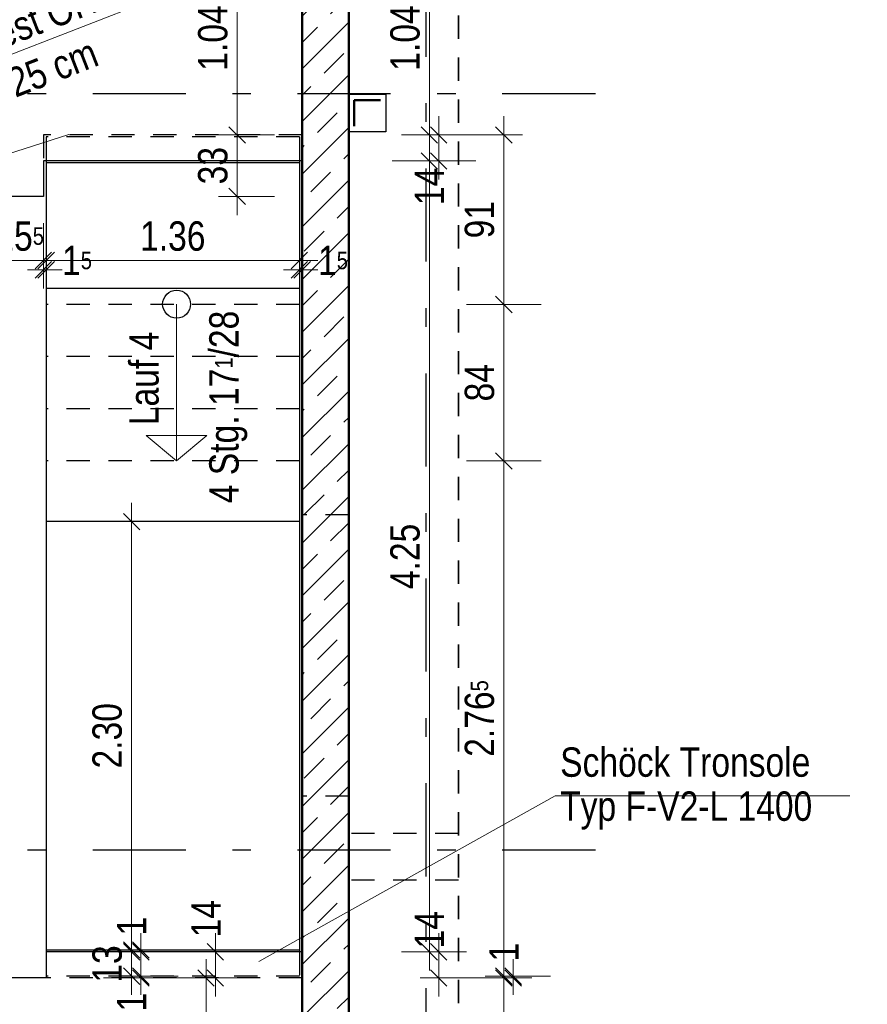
# Model space of a CAD drawing. Header units: millimetres. Extents: x 0 to 60.3, y -32.3 to 42.
# Tile 20 of 57: x 7.7 to 12.3, y 5.5 to 10.8. Entities that reach past the tile are written whole.
import ezdxf

# ---------------------------------------------------------------- set-up
doc = ezdxf.new("R2010")
doc.units = ezdxf.units.MM
doc.linetypes.add('DASHDOTX2', pattern=[2, 1, -0.5, 0, -0.5])
doc.linetypes.add('HIDDEN', pattern=[0.375, 0.25, -0.125])
doc.layers.add('Achsen', color=7, linetype='Continuous', lineweight=20)
doc.layers.add('Schraffuren', color=7, linetype='Continuous', lineweight=20)
doc.styles.add('Arial Narrow', font='ARIALN.TTF')
doc.dimstyles.new('Arch_Strakon_dimstyle', dxfattribs={"dimtxt": 15.75, "dimasz": 1, "dimexe": 1.25, "dimexo": 0.0625, "dimgap": 1, "dimtad": 0, "dimdec": 4, "dimzin": 12, "dimdsep": 46, "dimtxsty": 'Arial Narrow', "dimblk": 'Arrowhead_Tick', "dimsah": 1, "dimcen": 0, "dimse1": 1, "dimse2": 1, "dimclrd": 6, "dimclrt": 2, "dimazin": 0, "dimtfac": 1, "dimtdec": 4, "dimtmove": 0, "dimatfit": 3, "dimldrblk": 'NONE', "dimfxl": 1, "dimtvp": 1, "dimtolj": 1, "dimtzin": 0, "dimlwd": 13, "dimarcsym": 2})

# ---------------------------------------------------------------- blocks, each defined once
blk = doc.blocks.new('Arrowhead_Tick')
at = {"color": 0, "linetype": 'Continuous', "lineweight": -2}
for p, q in [((0, 20), (0, -10)), ((-1, 0), (0, 0)), ((10, 0), (0, 0))]:
    blk.add_line(p, q, dxfattribs=at)
at = {"color": 2, "linetype": 'Continuous', "lineweight": 35}
blk.add_line((4.42, 4.42), (-4.42, -4.42), dxfattribs=at)
blk = doc.blocks.new('*D131')
at = {"color": 6, "linetype": 'Continuous', "lineweight": 13}
for p, q in [((6.1914, 12.1953), (7.6904, 12.1953)), ((9.2064, 12.1953), (8.1903, 12.1953))]:
    blk.add_line(p, q, dxfattribs=at)
at = {"layer": 'Defpoints', "color": 0}
for p in [(9.2164, 12.1953), (6.1814, 4.3469), (9.2164, 4.3469)]:
    blk.add_point(p, dxfattribs=at)
at = {"color": 6, "lineweight": 13, "xscale": 0.01, "yscale": 0.01, "zscale": 0.01}
blk.add_blockref('Arrowhead_Tick', (9.2164, 12.1953), dxfattribs=at)
at = {"color": 6, "lineweight": 13, "xscale": 0.01, "yscale": 0.01, "zscale": 0.01, "rotation": 180}
blk.add_blockref('Arrowhead_Tick', (6.1814, 12.1953), dxfattribs=at)
at = {"color": 2, "lineweight": 35, "insert": (7.9404, 12.2335), "char_height": 0.1575, "attachment_point": 5, "style": 'Arial Narrow'}
blk.add_mtext('\\A1;3.03{\\A1;\\H.6x;\\S5;}', dxfattribs=at)
blk = doc.blocks.new('_None')
blk = doc.blocks.new('*D132')
at = {"color": 6, "linetype": 'Continuous', "lineweight": 13}
blk.add_line((8.7, 4.3569), (8.7, 5.5991), dxfattribs=at)
at = {"layer": 'Defpoints', "color": 0}
for p in [(8.7, 5.6091), (9.2164, 5.6091), (9.0164, 4.3469)]:
    blk.add_point(p, dxfattribs=at)
at = {"color": 6, "lineweight": 13, "xscale": 0.01, "yscale": 0.01, "zscale": 0.01}
for p, rotation in [((8.7, 5.6091), 90), ((8.7, 4.3469), 270)]:
    blk.add_blockref('Arrowhead_Tick', p, dxfattribs=dict(at, rotation=rotation))
at = {"color": 2, "lineweight": 35, "insert": (8.5696, 4.978), "char_height": 0.1575, "attachment_point": 5, "rotation": 90, "style": 'Arial Narrow'}
blk.add_mtext('\\A1;1.26', dxfattribs=at)
blk = doc.blocks.new('*D133')
at = {"color": 6, "linetype": 'Continuous', "lineweight": 13}
blk.add_line((8.75, 5.6191), (8.75, 5.7391), dxfattribs=at)
at = {"layer": 'Defpoints', "color": 0}
for p in [(8.75, 5.7491), (9.2164, 5.7491), (9.2164, 5.6091)]:
    blk.add_point(p, dxfattribs=at)
at = {"color": 6, "lineweight": 13, "xscale": 0.01, "yscale": 0.01, "zscale": 0.01}
for p, rotation in [((8.75, 5.7491), 90), ((8.75, 5.6091), 270)]:
    blk.add_blockref('Arrowhead_Tick', p, dxfattribs=dict(at, rotation=rotation))
at = {"color": 2, "lineweight": 35, "insert": (8.7, 5.9271), "char_height": 0.1575, "attachment_point": 5, "rotation": 90, "style": 'Arial Narrow'}
blk.add_mtext('\\A1;14', dxfattribs=at)
blk = doc.blocks.new('*D134')
at = {"color": 6, "linetype": 'Continuous', "lineweight": 13}
blk.add_line((8.8675, 9.8141), (8.8675, 10.1241), dxfattribs=at)
at = {"layer": 'Defpoints', "color": 0}
for p in [(7.8264, 10.1341), (8.8675, 10.1341), (7.8264, 9.8041)]:
    blk.add_point(p, dxfattribs=at)
at = {"color": 6, "lineweight": 13, "xscale": 0.01, "yscale": 0.01, "zscale": 0.01}
for p, rotation in [((8.8675, 10.1341), 89.9999999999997), ((8.8675, 9.8041), 269.9999999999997)]:
    blk.add_blockref('Arrowhead_Tick', p, dxfattribs=dict(at, rotation=rotation))
at = {"color": 2, "lineweight": 35, "insert": (8.7371, 9.9691), "char_height": 0.1575, "attachment_point": 5, "rotation": 90, "style": 'Arial Narrow'}
blk.add_mtext('\\A1;33', dxfattribs=at)
blk = doc.blocks.new('*D135')
at = {"color": 6, "linetype": 'Continuous', "lineweight": 13}
blk.add_line((8.8675, 10.1441), (8.8675, 11.1642), dxfattribs=at)
at = {"layer": 'Defpoints', "color": 0}
for p in [(8.8675, 11.1742), (9.2164, 11.1742), (7.8264, 10.1341)]:
    blk.add_point(p, dxfattribs=at)
at = {"color": 6, "lineweight": 13, "xscale": 0.01, "yscale": 0.01, "zscale": 0.01}
for p, rotation in [((8.8675, 11.1742), 90), ((8.8675, 10.1341), 270)]:
    blk.add_blockref('Arrowhead_Tick', p, dxfattribs=dict(at, rotation=rotation))
at = {"color": 2, "lineweight": 35, "insert": (8.7371, 10.6541), "char_height": 0.1575, "attachment_point": 5, "rotation": 90, "style": 'Arial Narrow'}
blk.add_mtext('\\A1;1.04', dxfattribs=at)
blk = doc.blocks.new('*D138')
at = {"color": 6, "linetype": 'Continuous', "lineweight": 13}
blk.add_line((7.5814, 11.8453), (7.8164, 11.8453), dxfattribs=at)
at = {"layer": 'Defpoints', "color": 0}
for p in [(7.8264, 11.8453), (7.5714, 10.1341), (7.8264, 10.1341)]:
    blk.add_point(p, dxfattribs=at)
at = {"color": 6, "lineweight": 13, "xscale": 0.01, "yscale": 0.01, "zscale": 0.01}
blk.add_blockref('Arrowhead_Tick', (7.8264, 11.8453), dxfattribs=at)
at = {"color": 6, "lineweight": 13, "xscale": 0.01, "yscale": 0.01, "zscale": 0.01, "rotation": 180}
blk.add_blockref('Arrowhead_Tick', (7.5714, 11.8453), dxfattribs=at)
at = {"color": 2, "lineweight": 35, "insert": (7.6989, 11.9757), "char_height": 0.1575, "attachment_point": 5, "style": 'Arial Narrow'}
blk.add_mtext('\\A1;25{\\A1;\\H.6x;\\S5;}', dxfattribs=at)
blk = doc.blocks.new('*D139')
at = {"color": 6, "linetype": 'Continuous', "lineweight": 13}
blk.add_line((7.8364, 11.8453), (9.2064, 11.8453), dxfattribs=at)
at = {"layer": 'Defpoints', "color": 0}
for p in [(9.2164, 11.8453), (9.2164, 11.1741), (7.8264, 10.1341)]:
    blk.add_point(p, dxfattribs=at)
at = {"color": 6, "lineweight": 13, "xscale": 0.01, "yscale": 0.01, "zscale": 0.01}
blk.add_blockref('Arrowhead_Tick', (9.2164, 11.8453), dxfattribs=at)
at = {"color": 6, "lineweight": 13, "xscale": 0.01, "yscale": 0.01, "zscale": 0.01, "rotation": 180}
blk.add_blockref('Arrowhead_Tick', (7.8264, 11.8453), dxfattribs=at)
at = {"color": 2, "lineweight": 35, "insert": (8.5214, 11.9757), "char_height": 0.1575, "attachment_point": 5, "style": 'Arial Narrow'}
blk.add_mtext('\\A1;1.39', dxfattribs=at)
blk = doc.blocks.new('*D141')
at = {"color": 6, "linetype": 'Continuous', "lineweight": 13}
blk.add_line((6.7, 9.8141), (6.7, 11.1641), dxfattribs=at)
at = {"layer": 'Defpoints', "color": 0}
for p in [(6.1814, 11.1741), (6.7, 11.1741), (7.8264, 9.8041)]:
    blk.add_point(p, dxfattribs=at)
at = {"color": 6, "lineweight": 13, "xscale": 0.01, "yscale": 0.01, "zscale": 0.01}
for p, rotation in [((6.7, 11.1741), 89.99999999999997), ((6.7, 9.8041), 269.9999999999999)]:
    blk.add_blockref('Arrowhead_Tick', p, dxfattribs=dict(at, rotation=rotation))
at = {"color": 2, "lineweight": 35, "insert": (6.5696, 10.4891), "char_height": 0.1575, "attachment_point": 5, "rotation": 90, "style": 'Arial Narrow'}
blk.add_mtext('\\A1;1.37', dxfattribs=at)
blk = doc.blocks.new('*D142')
at = {"color": 6, "linetype": 'Continuous', "lineweight": 13}
blk.add_line((9.95, 5.6191), (9.95, 5.7391), dxfattribs=at)
at = {"layer": 'Defpoints', "color": 0}
for p in [(9.2164, 5.7491), (9.95, 5.7491), (9.2164, 5.6091)]:
    blk.add_point(p, dxfattribs=at)
at = {"color": 6, "lineweight": 13, "xscale": 0.01, "yscale": 0.01, "zscale": 0.01}
for p, rotation in [((9.95, 5.7491), 90), ((9.95, 5.6091), 270)]:
    blk.add_blockref('Arrowhead_Tick', p, dxfattribs=dict(at, rotation=rotation))
at = {"color": 2, "lineweight": 35, "insert": (9.9, 5.868), "char_height": 0.1575, "attachment_point": 5, "rotation": 90, "style": 'Arial Narrow'}
blk.add_mtext('\\A1;14', dxfattribs=at)
blk = doc.blocks.new('*D143')
at = {"color": 6, "linetype": 'Continuous', "lineweight": 13}
blk.add_line((9.9, 5.7591), (9.9, 9.9841), dxfattribs=at)
at = {"layer": 'Defpoints', "color": 0}
for p in [(9.2164, 9.9941), (9.9, 9.9941), (9.2164, 5.7491)]:
    blk.add_point(p, dxfattribs=at)
at = {"color": 6, "lineweight": 13, "xscale": 0.01, "yscale": 0.01, "zscale": 0.01}
for p, rotation in [((9.9, 9.9941), 89.99999999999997), ((9.9, 5.7491), 270)]:
    blk.add_blockref('Arrowhead_Tick', p, dxfattribs=dict(at, rotation=rotation))
at = {"color": 2, "lineweight": 35, "insert": (9.7696, 7.8716), "char_height": 0.1575, "attachment_point": 5, "rotation": 90, "style": 'Arial Narrow'}
blk.add_mtext('\\A1;4.25', dxfattribs=at)
blk = doc.blocks.new('*D144')
at = {"color": 6, "linetype": 'Continuous', "lineweight": 13}
blk.add_line((9.95, 10.0041), (9.95, 10.1241), dxfattribs=at)
at = {"layer": 'Defpoints', "color": 0}
for p in [(9.2164, 10.1341), (9.95, 10.1341), (9.2164, 9.9941)]:
    blk.add_point(p, dxfattribs=at)
at = {"color": 6, "lineweight": 13, "xscale": 0.01, "yscale": 0.01, "zscale": 0.01}
for p, rotation in [((9.95, 10.1341), 90), ((9.95, 9.9941), 270)]:
    blk.add_blockref('Arrowhead_Tick', p, dxfattribs=dict(at, rotation=rotation))
at = {"color": 2, "lineweight": 35, "insert": (9.9, 9.8577), "char_height": 0.1575, "attachment_point": 5, "rotation": 90, "style": 'Arial Narrow'}
blk.add_mtext('\\A1;14', dxfattribs=at)
blk = doc.blocks.new('*D145')
at = {"color": 6, "linetype": 'Continuous', "lineweight": 13}
blk.add_line((9.9, 10.1441), (9.9, 11.1641), dxfattribs=at)
at = {"layer": 'Defpoints', "color": 0}
for p in [(9.4664, 11.1741), (9.9, 11.1741), (9.2164, 10.1341)]:
    blk.add_point(p, dxfattribs=at)
at = {"color": 6, "lineweight": 13, "xscale": 0.01, "yscale": 0.01, "zscale": 0.01}
for p, rotation in [((9.9, 11.1741), 90), ((9.9, 10.1341), 270)]:
    blk.add_blockref('Arrowhead_Tick', p, dxfattribs=dict(at, rotation=rotation))
at = {"color": 2, "lineweight": 35, "insert": (9.7696, 10.6541), "char_height": 0.1575, "attachment_point": 5, "rotation": 90, "style": 'Arial Narrow'}
blk.add_mtext('\\A1;1.04', dxfattribs=at)
blk = doc.blocks.new('*D150')
at = {"color": 6, "linetype": 'Continuous', "lineweight": 13}
blk.add_line((7.5814, 9.4598), (7.8164, 9.4598), dxfattribs=at)
at = {"layer": 'Defpoints', "color": 0}
for p in [(7.5714, 9.8041), (7.8264, 9.8041), (7.8264, 9.4598)]:
    blk.add_point(p, dxfattribs=at)
at = {"color": 6, "lineweight": 13, "xscale": 0.01, "yscale": 0.01, "zscale": 0.01}
blk.add_blockref('Arrowhead_Tick', (7.8264, 9.4598), dxfattribs=at)
at = {"color": 6, "lineweight": 13, "xscale": 0.01, "yscale": 0.01, "zscale": 0.01, "rotation": 180}
blk.add_blockref('Arrowhead_Tick', (7.5714, 9.4598), dxfattribs=at)
at = {"color": 2, "lineweight": 35, "insert": (7.6989, 9.5902), "char_height": 0.1575, "attachment_point": 5, "style": 'Arial Narrow'}
blk.add_mtext('\\A1;25{\\A1;\\H.6x;\\S5;}', dxfattribs=at)
blk = doc.blocks.new('*D151')
at = {"color": 6, "linetype": 'Continuous', "lineweight": 13}
for p, q in [((7.8164, 9.4098), (7.8064, 9.4098)), ((7.8264, 9.4098), (7.8414, 9.4098)), ((7.8514, 9.4098), (7.8614, 9.4098))]:
    blk.add_line(p, q, dxfattribs=at)
at = {"layer": 'Defpoints', "color": 0}
for p in [(7.8414, 10.1241), (7.8264, 9.8041), (7.8414, 9.4098)]:
    blk.add_point(p, dxfattribs=at)
at = {"color": 6, "lineweight": 13, "xscale": 0.01, "yscale": 0.01, "zscale": 0.01}
blk.add_blockref('Arrowhead_Tick', (7.8264, 9.4098), dxfattribs=at)
at = {"color": 6, "lineweight": 13, "xscale": 0.01, "yscale": 0.01, "zscale": 0.01, "rotation": 180}
blk.add_blockref('Arrowhead_Tick', (7.8414, 9.4098), dxfattribs=at)
at = {"color": 2, "lineweight": 35, "insert": (8.0069, 9.4598), "char_height": 0.1575, "attachment_point": 5, "style": 'Arial Narrow'}
blk.add_mtext('\\A1;1{\\A1;\\H.6x;\\S5;}', dxfattribs=at)
blk = doc.blocks.new('*D152')
at = {"color": 6, "linetype": 'Continuous', "lineweight": 13}
blk.add_line((7.8514, 9.4598), (9.1914, 9.4598), dxfattribs=at)
at = {"layer": 'Defpoints', "color": 0}
for p in [(7.8414, 10.1241), (9.2014, 10.1241), (9.2014, 9.4598)]:
    blk.add_point(p, dxfattribs=at)
at = {"color": 6, "lineweight": 13, "xscale": 0.01, "yscale": 0.01, "zscale": 0.01}
blk.add_blockref('Arrowhead_Tick', (9.2014, 9.4598), dxfattribs=at)
at = {"color": 6, "lineweight": 13, "xscale": 0.01, "yscale": 0.01, "zscale": 0.01, "rotation": 180}
blk.add_blockref('Arrowhead_Tick', (7.8414, 9.4598), dxfattribs=at)
at = {"color": 2, "lineweight": 35, "insert": (8.5214, 9.5902), "char_height": 0.1575, "attachment_point": 5, "style": 'Arial Narrow'}
blk.add_mtext('\\A1;1.36', dxfattribs=at)
blk = doc.blocks.new('*D153')
at = {"color": 6, "linetype": 'Continuous', "lineweight": 13}
for p, q in [((9.1914, 9.4098), (9.1814, 9.4098)), ((9.2014, 9.4098), (9.2164, 9.4098)), ((9.2264, 9.4098), (9.2364, 9.4098))]:
    blk.add_line(p, q, dxfattribs=at)
at = {"layer": 'Defpoints', "color": 0}
for p in [(9.2014, 10.1241), (9.2164, 10.1341), (9.2164, 9.4098)]:
    blk.add_point(p, dxfattribs=at)
at = {"color": 6, "lineweight": 13, "xscale": 0.01, "yscale": 0.01, "zscale": 0.01}
blk.add_blockref('Arrowhead_Tick', (9.2014, 9.4098), dxfattribs=at)
at = {"color": 6, "lineweight": 13, "xscale": 0.01, "yscale": 0.01, "zscale": 0.01, "rotation": 180}
blk.add_blockref('Arrowhead_Tick', (9.2164, 9.4098), dxfattribs=at)
at = {"color": 2, "lineweight": 35, "insert": (9.3819, 9.4598), "char_height": 0.1575, "attachment_point": 5, "style": 'Arial Narrow'}
blk.add_mtext('\\A1;1{\\A1;\\H.6x;\\S5;}', dxfattribs=at)
blk = doc.blocks.new('*D158')
at = {"color": 6, "linetype": 'Continuous', "lineweight": 13}
blk.add_line((10.3, 4.3569), (10.3, 5.5991), dxfattribs=at)
at = {"layer": 'Defpoints', "color": 0}
for p in [(9.2164, 5.6091), (10.3, 5.6091), (9.0164, 4.3469)]:
    blk.add_point(p, dxfattribs=at)
at = {"color": 6, "lineweight": 13, "xscale": 0.01, "yscale": 0.01, "zscale": 0.01}
for p, rotation in [((10.3, 5.6091), 89.99999999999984), ((10.3, 4.3469), 269.9999999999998)]:
    blk.add_blockref('Arrowhead_Tick', p, dxfattribs=dict(at, rotation=rotation))
at = {"color": 2, "lineweight": 35, "insert": (10.1696, 4.978), "char_height": 0.1575, "attachment_point": 5, "rotation": 90, "style": 'Arial Narrow'}
blk.add_mtext('\\A1;1.26', dxfattribs=at)
blk = doc.blocks.new('*D159')
at = {"color": 6, "linetype": 'Continuous', "lineweight": 13}
blk.add_line((10.3, 8.3941), (10.3, 9.2141), dxfattribs=at)
at = {"layer": 'Defpoints', "color": 0}
for p in [(9.2014, 9.2241), (10.3, 9.2241), (9.2014, 8.3841)]:
    blk.add_point(p, dxfattribs=at)
at = {"color": 6, "lineweight": 13, "xscale": 0.01, "yscale": 0.01, "zscale": 0.01}
for p, rotation in [((10.3, 9.2241), 90), ((10.3, 8.3841), 270)]:
    blk.add_blockref('Arrowhead_Tick', p, dxfattribs=dict(at, rotation=rotation))
at = {"color": 2, "lineweight": 35, "insert": (10.1696, 8.8041), "char_height": 0.1575, "attachment_point": 5, "rotation": 90, "style": 'Arial Narrow'}
blk.add_mtext('\\A1;84', dxfattribs=at)
blk = doc.blocks.new('*D160')
at = {"color": 6, "linetype": 'Continuous', "lineweight": 13}
blk.add_line((10.3, 9.2341), (10.3, 10.1241), dxfattribs=at)
at = {"layer": 'Defpoints', "color": 0}
for p in [(9.2164, 10.1341), (10.3, 10.1341), (9.2014, 9.2241)]:
    blk.add_point(p, dxfattribs=at)
at = {"color": 6, "lineweight": 13, "xscale": 0.01, "yscale": 0.01, "zscale": 0.01}
for p, rotation in [((10.3, 10.1341), 89.9999999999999), ((10.3, 9.2241), 269.9999999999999)]:
    blk.add_blockref('Arrowhead_Tick', p, dxfattribs=dict(at, rotation=rotation))
at = {"color": 2, "lineweight": 35, "insert": (10.1696, 9.6791), "char_height": 0.1575, "attachment_point": 5, "rotation": 90, "style": 'Arial Narrow'}
blk.add_mtext('\\A1;91', dxfattribs=at)
blk = doc.blocks.new('*D161')
at = {"color": 6, "linetype": 'Continuous', "lineweight": 13}
blk.add_line((10.3, 5.6291), (10.3, 8.3741), dxfattribs=at)
at = {"layer": 'Defpoints', "color": 0}
for p in [(9.2014, 8.3841), (10.3, 8.3841), (9.2014, 5.6191)]:
    blk.add_point(p, dxfattribs=at)
at = {"color": 6, "lineweight": 13, "xscale": 0.01, "yscale": 0.01, "zscale": 0.01}
for p, rotation in [((10.3, 8.3841), 89.99999999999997), ((10.3, 5.6191), 269.9999999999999)]:
    blk.add_blockref('Arrowhead_Tick', p, dxfattribs=dict(at, rotation=rotation))
at = {"color": 2, "lineweight": 35, "insert": (10.1696, 7.0016), "char_height": 0.1575, "attachment_point": 5, "rotation": 90, "style": 'Arial Narrow'}
blk.add_mtext('\\A1;2.76{\\A1;\\H.6x;\\S5;}', dxfattribs=at)
blk = doc.blocks.new('*D162')
at = {"color": 6, "linetype": 'Continuous', "lineweight": 13}
for p, q in [((10.35, 5.6291), (10.35, 5.6391)), ((10.35, 5.6091), (10.35, 5.6191)), ((10.35, 5.5991), (10.35, 5.5891))]:
    blk.add_line(p, q, dxfattribs=at)
at = {"layer": 'Defpoints', "color": 0}
for p in [(9.2014, 5.6191), (9.2164, 5.6091), (10.35, 5.6191)]:
    blk.add_point(p, dxfattribs=at)
at = {"color": 6, "lineweight": 13, "xscale": 0.01, "yscale": 0.01, "zscale": 0.01}
for p, rotation in [((10.35, 5.6091), 90), ((10.35, 5.6191), 270)]:
    blk.add_blockref('Arrowhead_Tick', p, dxfattribs=dict(at, rotation=rotation))
at = {"color": 2, "lineweight": 35, "insert": (10.3, 5.7475), "char_height": 0.1575, "attachment_point": 5, "rotation": 90, "style": 'Arial Narrow'}
blk.add_mtext('\\A1;1', dxfattribs=at)
blk = doc.blocks.new('*D308')
at = {"color": 6, "linetype": 'Continuous', "lineweight": 13}
for p, q in [((8.35, 5.6291), (8.35, 5.6391)), ((8.35, 5.6091), (8.35, 5.6191)), ((8.35, 5.5991), (8.35, 5.5891))]:
    blk.add_line(p, q, dxfattribs=at)
at = {"layer": 'Defpoints', "color": 0}
for p in [(8.35, 5.6191), (9.2014, 5.6191), (9.2164, 5.6091)]:
    blk.add_point(p, dxfattribs=at)
at = {"color": 6, "lineweight": 13, "xscale": 0.01, "yscale": 0.01, "zscale": 0.01}
for p, rotation in [((8.35, 5.6091), 90), ((8.35, 5.6191), 270)]:
    blk.add_blockref('Arrowhead_Tick', p, dxfattribs=dict(at, rotation=rotation))
at = {"color": 2, "lineweight": 35, "insert": (8.3, 5.4791), "char_height": 0.1575, "attachment_point": 5, "rotation": 90, "style": 'Arial Narrow'}
blk.add_mtext('\\A1;1', dxfattribs=at)
blk = doc.blocks.new('*D309')
at = {"color": 6, "linetype": 'Continuous', "lineweight": 13}
blk.add_line((8.3, 5.6291), (8.3, 5.7391), dxfattribs=at)
at = {"layer": 'Defpoints', "color": 0}
for p in [(8.3, 5.7491), (9.2014, 5.7491), (9.2014, 5.6191)]:
    blk.add_point(p, dxfattribs=at)
at = {"color": 6, "lineweight": 13, "xscale": 0.01, "yscale": 0.01, "zscale": 0.01}
for p, rotation in [((8.3, 5.7491), 90), ((8.3, 5.6191), 270)]:
    blk.add_blockref('Arrowhead_Tick', p, dxfattribs=dict(at, rotation=rotation))
at = {"color": 2, "lineweight": 35, "insert": (8.1696, 5.6841), "char_height": 0.1575, "attachment_point": 5, "rotation": 90, "style": 'Arial Narrow'}
blk.add_mtext('\\A1;13', dxfattribs=at)
blk = doc.blocks.new('*D310')
at = {"color": 6, "linetype": 'Continuous', "lineweight": 13}
for p, q in [((8.35, 5.7691), (8.35, 5.7791)), ((8.35, 5.7491), (8.35, 5.7591)), ((8.35, 5.7391), (8.35, 5.7291))]:
    blk.add_line(p, q, dxfattribs=at)
at = {"layer": 'Defpoints', "color": 0}
for p in [(8.35, 5.7591), (9.2014, 5.7591), (9.2014, 5.7491)]:
    blk.add_point(p, dxfattribs=at)
at = {"color": 6, "lineweight": 13, "xscale": 0.01, "yscale": 0.01, "zscale": 0.01}
for p, rotation in [((8.35, 5.7491), 90), ((8.35, 5.7591), 270)]:
    blk.add_blockref('Arrowhead_Tick', p, dxfattribs=dict(at, rotation=rotation))
at = {"color": 2, "lineweight": 35, "insert": (8.3, 5.8875), "char_height": 0.1575, "attachment_point": 5, "rotation": 90, "style": 'Arial Narrow'}
blk.add_mtext('\\A1;1', dxfattribs=at)
blk = doc.blocks.new('*D311')
at = {"color": 6, "linetype": 'Continuous', "lineweight": 13}
blk.add_line((8.3, 5.7691), (8.3, 8.0486), dxfattribs=at)
at = {"layer": 'Defpoints', "color": 0}
for p in [(8.3, 8.0586), (9.2014, 8.0586), (9.2014, 5.7591)]:
    blk.add_point(p, dxfattribs=at)
at = {"color": 6, "lineweight": 13, "xscale": 0.01, "yscale": 0.01, "zscale": 0.01}
for p, rotation in [((8.3, 8.0586), 90), ((8.3, 5.7591), 270)]:
    blk.add_blockref('Arrowhead_Tick', p, dxfattribs=dict(at, rotation=rotation))
at = {"color": 2, "lineweight": 35, "insert": (8.1696, 6.9089), "char_height": 0.1575, "attachment_point": 5, "rotation": 90, "style": 'Arial Narrow'}
blk.add_mtext('\\A1;2.30', dxfattribs=at)

msp = doc.modelspace()

# ---------------------------------------------------------------- hatches: boundary and pattern name
at = {"layer": 'Schraffuren', "lineweight": 13}
h = msp.add_hatch(dxfattribs=at)
h.set_pattern_fill('bB', color=6, scale=0.01, angle=45, style=0, pattern_type=2)
h.set_pattern_definition([(45, (0, 0), (-0.1414214, 0.1414214), [0.15, -0.1]), (45, (-0.07071, 0.07071), (-0.1414214, 0.1414214), [])])
h.paths.add_polyline_path([(9.466411, 11.174197), (9.466411, 4.346856), (9.216411, 4.346856), (9.216411, 11.174197)])

# ---------------------------------------------------------------- linework, layer by layer
at = {"color": 2, "linetype": 'HIDDEN', "lineweight": 35, "ltscale": 0.5}
msp.add_line((10.055776, 11.674197), (10.055776, 3.477416), dxfattribs=at)
at = {"color": 5, "linetype": 'Continuous', "lineweight": 18}
for p, q in [((6.18136, 9.993996), (9.21636, 11.174045)), ((4.943502, 9.160979), (7.963446, 10.137071)), ((10.574683, 6.587469), (12.157546, 6.587469))]:
    msp.add_line(p, q, dxfattribs=at)
at = {"color": 4, "linetype": 'Continuous', "lineweight": 50}
for p, q in [((9.216411, 11.174197), (9.216411, 4.346856)), ((9.466411, 11.174197), (9.466411, 4.346856))]:
    msp.add_line(p, q, dxfattribs=at)
at = {"color": 3, "linetype": 'HIDDEN', "lineweight": 25, "ltscale": 0.5}
for p, q in [((7.82636, 10.134096), (7.82636, 9.994096)), ((9.21636, 10.134096), (7.82636, 10.134096)), ((7.84136, 10.124096), (7.84136, 9.994096)), ((9.20136, 10.124096), (7.84136, 10.124096)), ((9.20136, 10.124096), (9.20136, 9.994096)), ((9.20136, 9.224096), (7.84136, 9.224096)), ((9.20136, 8.944096), (7.84136, 8.944096)), ((9.20136, 8.664096), (7.84136, 8.664096)), ((9.20136, 8.384096), (7.84136, 8.384096)), ((9.466411, 8.094509), (9.216411, 8.094509)), ((9.466411, 6.584509), (9.216411, 6.584509)), ((10.055776, 6.384509), (9.466411, 6.384509)), ((10.055776, 6.134509), (9.466411, 6.134509)), ((9.20136, 5.749096), (9.20136, 5.619096)), ((9.20136, 5.619096), (7.84136, 5.619096)), ((9.216411, 5.609096), (7.84136, 5.609096))]:
    msp.add_line(p, q, dxfattribs=at)
at = {"color": 9, "linetype": 'Continuous', "lineweight": 0}
msp.add_circle((9.201411, 5.749096), 0.00111, dxfattribs=at)
at = {"layer": 'Achsen', "color": 3, "linetype": 'DASHDOTX2', "lineweight": 25, "ltscale": 0.5}
for p, q in [((9.88145, 12.153808), (9.88145, 3.471469)), ((4.791492, 10.356908), (10.943425, 10.356908)), ((4.791492, 6.296908), (10.943425, 6.296908))]:
    msp.add_line(p, q, dxfattribs=at)
at = {"layer": 'Achsen', "color": 3, "linetype": 'Continuous', "lineweight": 25}
for p, q in [((9.666411, 10.350343), (9.466411, 10.350343)), ((9.666411, 10.350343), (9.666411, 10.150343)), ((9.666411, 10.150343), (9.466411, 10.150343)), ((7.82636, 9.994096), (7.82636, 9.804097)), ((9.21636, 9.994096), (7.82636, 9.994096)), ((7.84136, 9.994096), (7.84136, 9.984096)), ((9.20136, 9.994096), (9.20136, 9.984096)), ((7.84136, 9.984096), (7.84136, 9.309599)), ((9.20136, 9.984096), (7.84136, 9.984096)), ((9.20136, 9.984096), (9.20136, 9.309599)), ((7.82636, 9.804097), (7.57136, 9.804097)), ((7.84136, 9.309599), (7.84136, 8.058605)), ((9.20136, 9.309599), (7.84136, 9.309599)), ((9.20136, 9.309599), (9.20136, 8.058605)), ((7.84136, 8.058605), (7.84136, 5.759096)), ((9.20136, 8.058605), (7.84136, 8.058605)), ((9.20136, 8.058605), (9.20136, 5.759096)), ((7.84136, 5.759096), (7.84136, 5.749096)), ((9.20136, 5.759096), (7.84136, 5.759096)), ((7.84136, 5.749096), (7.84136, 5.609096)), ((9.216411, 5.749096), (7.84136, 5.749096)), ((9.20136, 5.759096), (9.20136, 5.749096)), ((7.84136, 5.609096), (7.556411, 5.609096))]:
    msp.add_line(p, q, dxfattribs=at)
at = {"layer": 'Achsen', "color": 4, "linetype": 'Continuous', "lineweight": 50}
for p, q in [((9.496411, 10.320343), (9.496411, 10.180343)), ((9.636411, 10.320343), (9.496411, 10.320343))]:
    msp.add_line(p, q, dxfattribs=at)
at = {"layer": 'Schraffuren', "color": 5, "linetype": 'Continuous', "lineweight": 18}
for p, q in [((8.541913, 9.225718), (8.541913, 8.384096)), ((8.70516, 8.519916), (8.378665, 8.519916)), ((8.541913, 8.384096), (8.378665, 8.519916)), ((8.541913, 8.384096), (8.70516, 8.519916)), ((10.574683, 6.587469), (8.983796, 5.698002))]:
    msp.add_line(p, q, dxfattribs=at)
at = {"layer": 'Schraffuren', "color": 3, "linetype": 'Continuous', "lineweight": 25}
msp.add_circle((8.541913, 9.225718), 0.075, dxfattribs=at)

# ---------------------------------------------------------------- texts
at = {"color": 2, "lineweight": 35, "style": 'Arial Narrow'}
for s, rotation, p in [('d= 25 cm', 21.2468, (7.437689, 10.240245)), ('Lauf 4', 90, (8.445422, 8.576225))]:
    msp.add_text(s, height=0.1575, rotation=rotation, dxfattribs=at).set_placement(p)
at = {"color": 2, "lineweight": 35, "char_height": 0.1575, "attachment_point": 7, "line_spacing_factor": 0.9, "style": 'Arial Narrow'}
for s, insert, rotation in [('Podest OK + 6.65{\\A1;\\H.6x;\\S6;}', (7.307481, 10.478165), 21.2468), ('4 Stg. 17{\\A1;\\H.6x;\\S1;}/28', (8.922291, 8.157159), 90)]:
    msp.add_mtext(s, dxfattribs=dict(at, insert=insert, rotation=rotation))
at = {"color": 2, "lineweight": 35, "insert": (10.60246, 6.405171), "char_height": 0.1575, "attachment_point": 7, "line_spacing_factor": 0.9, "style": 'Arial Narrow'}
msp.add_mtext('Schöck Tronsole{\\P}Typ F-V2-L 1400', dxfattribs=at)

# ---------------------------------------------------------------- dimensions: what is measured, and where the dimension line sits
at = {"lineweight": 35}
for base, p1, p2, text, override, picture, middle in [((9.216411, 12.195283), (6.181411, 4.346856), (9.216411, 4.346856), '3.03{\\A1;\\H.6x;\\S5;}', {"dimscale": 0.01, "dimtxt": 15.75, "dimasz": 1, "dimgap": 5, "dimtad": 0, "dimjust": 0, "dimtih": 0, "dimtoh": 0, "dimdec": 4, "dimdsep": 46, "dimtxsty": 'Arial Narrow', "dimclrd": 6, "dimclrt": 2, "dimtix": 0, "dimtofl": 255, "dimtmove": 2, "dimatfit": 2, "dimfxl": 0, "dimfxlon": 0, "dimtvp": 31.746032, "dimlwd": 13}, '*D131', (7.940371, 12.23355)), ((7.82636, 11.845283), (7.57136, 10.134096), (7.82636, 10.134096), '25{\\A1;\\H.6x;\\S5;}', {"dimscale": 0.01, "dimtxt": 15.75, "dimasz": 1, "dimgap": 5, "dimtad": 1, "dimjust": 0, "dimtih": 0, "dimtoh": 0, "dimdec": 5, "dimdsep": 46, "dimtxsty": 'Arial Narrow', "dimclrd": 6, "dimclrt": 2, "dimtix": 1, "dimtofl": 255, "dimtmove": 0, "dimatfit": 2, "dimfxl": 0, "dimfxlon": 0, "dimtvp": 31.746032, "dimlwd": 13}, '*D138', (7.69886, 11.845283)), ((9.216411, 11.845283), (7.82636, 10.134096), (9.216411, 11.174096), '1.39', {"dimscale": 0.01, "dimtxt": 15.75, "dimasz": 1, "dimgap": 5, "dimtad": 1, "dimjust": 0, "dimtih": 0, "dimtoh": 0, "dimdec": 2, "dimdsep": 46, "dimtxsty": 'Arial Narrow', "dimclrd": 6, "dimclrt": 2, "dimtix": 1, "dimtofl": 255, "dimtmove": 0, "dimatfit": 2, "dimfxl": 0, "dimfxlon": 0, "dimtvp": 31.746032, "dimlwd": 13}, '*D139', (8.521385, 11.845283)), ((7.84136, 9.409822), (7.82636, 9.804097), (7.84136, 10.124096), '1{\\A1;\\H.6x;\\S5;}', {"dimscale": 0.01, "dimtxt": 15.75, "dimasz": 1, "dimgap": 5, "dimtad": 1, "dimjust": 4, "dimtih": 0, "dimtoh": 0, "dimdec": 5, "dimdsep": 46, "dimtxsty": 'Arial Narrow', "dimclrd": 6, "dimclrt": 2, "dimtix": 0, "dimtofl": 255, "dimtmove": 2, "dimatfit": 2, "dimfxl": 0, "dimfxlon": 0, "dimtvp": 31.746032, "dimlwd": 13}, '*D151', (8.006932, 9.459822)), ((9.20136, 9.459822), (7.84136, 10.124096), (9.20136, 10.124096), '1.36', {"dimscale": 0.01, "dimtxt": 15.75, "dimasz": 1, "dimgap": 5, "dimtad": 1, "dimjust": 0, "dimtih": 0, "dimtoh": 0, "dimdec": 5, "dimdsep": 46, "dimtxsty": 'Arial Narrow', "dimclrd": 6, "dimclrt": 2, "dimtix": 1, "dimtofl": 255, "dimtmove": 0, "dimatfit": 2, "dimfxl": 0, "dimfxlon": 0, "dimtvp": 31.746032, "dimlwd": 13}, '*D152', (8.52136, 9.459822)), ((9.21636, 9.409822), (9.20136, 10.124096), (9.21636, 10.134096), '1{\\A1;\\H.6x;\\S5;}', {"dimscale": 0.01, "dimtxt": 15.75, "dimasz": 1, "dimgap": 5, "dimtad": 1, "dimjust": 4, "dimtih": 0, "dimtoh": 0, "dimdec": 5, "dimdsep": 46, "dimtxsty": 'Arial Narrow', "dimclrd": 6, "dimclrt": 2, "dimtix": 0, "dimtofl": 255, "dimtmove": 2, "dimatfit": 2, "dimfxl": 0, "dimfxlon": 0, "dimtvp": 31.746032, "dimlwd": 13}, '*D153', (9.381932, 9.459822)), ((7.82636, 9.459822), (7.57136, 9.804097), (7.82636, 9.804097), '25{\\A1;\\H.6x;\\S5;}', {"dimscale": 0.01, "dimtxt": 15.75, "dimasz": 1, "dimgap": 5, "dimtad": 1, "dimjust": 0, "dimtih": 0, "dimtoh": 0, "dimdec": 5, "dimdsep": 46, "dimtxsty": 'Arial Narrow', "dimclrd": 6, "dimclrt": 2, "dimtix": 1, "dimtofl": 255, "dimtmove": 0, "dimatfit": 2, "dimfxl": 0, "dimfxlon": 0, "dimtvp": 31.746032, "dimlwd": 13}, '*D150', (7.69886, 9.459822))]:
    dim = msp.add_linear_dim(base=base, p1=p1, p2=p2, text=text, dimstyle='Arch_Strakon_dimstyle', override=override, dxfattribs=at)
    dim.commit()
    dim.dimension.update_dxf_attribs({"geometry": picture, "text_midpoint": middle, "dimtype": 160})
for base, p1, p2, text, override, picture, middle in [((6.7, 11.174096), (7.82636, 9.804097), (6.181411, 11.174096), '1.37', {"dimscale": 0.01, "dimtxt": 15.75, "dimasz": 1, "dimgap": 5, "dimtad": 1, "dimjust": 0, "dimtih": 0, "dimtoh": 0, "dimdec": 2, "dimdsep": 46, "dimtxsty": 'Arial Narrow', "dimclrd": 6, "dimclrt": 2, "dimtix": 1, "dimtofl": 255, "dimtmove": 0, "dimatfit": 2, "dimfxl": 0, "dimfxlon": 0, "dimtvp": 31.746032, "dimlwd": 13}, '*D141', (6.7, 10.489097)), ((8.867464, 11.174197), (7.82636, 10.134096), (9.216411, 11.174197), '1.04', {"dimscale": 0.01, "dimtxt": 15.75, "dimasz": 1, "dimgap": 5, "dimtad": 1, "dimjust": 0, "dimtih": 0, "dimtoh": 0, "dimdec": 2, "dimdsep": 46, "dimtxsty": 'Arial Narrow', "dimclrd": 6, "dimclrt": 2, "dimtix": 1, "dimtofl": 255, "dimtmove": 0, "dimatfit": 2, "dimfxl": 0, "dimfxlon": 0, "dimtvp": 31.746032, "dimlwd": 13}, '*D135', (8.867464, 10.654147)), ((9.9, 11.174096), (9.21636, 10.134096), (9.466411, 11.174096), '1.04', {"dimscale": 0.01, "dimtxt": 15.75, "dimasz": 1, "dimgap": 5, "dimtad": 1, "dimjust": 0, "dimtih": 0, "dimtoh": 0, "dimdec": 2, "dimdsep": 46, "dimtxsty": 'Arial Narrow', "dimclrd": 6, "dimclrt": 2, "dimtix": 1, "dimtofl": 255, "dimtmove": 0, "dimatfit": 2, "dimfxl": 0, "dimfxlon": 0, "dimtvp": 31.746032, "dimlwd": 13}, '*D145', (9.9, 10.654096)), ((8.867464, 10.134096), (7.82636, 9.804097), (7.82636, 10.134096), '33', {"dimscale": 0.01, "dimtxt": 15.75, "dimasz": 1, "dimgap": 5, "dimtad": 1, "dimjust": 0, "dimtih": 0, "dimtoh": 0, "dimdec": 4, "dimdsep": 46, "dimtxsty": 'Arial Narrow', "dimclrd": 6, "dimclrt": 2, "dimtix": 1, "dimtofl": 255, "dimtmove": 0, "dimatfit": 2, "dimfxl": 0, "dimfxlon": 0, "dimtvp": 31.746032, "dimlwd": 13}, '*D134', (8.867464, 9.969097)), ((10.3, 10.134096), (9.20136, 9.224096), (9.21636, 10.134096), '91', {"dimscale": 0.01, "dimtxt": 15.75, "dimasz": 1, "dimgap": 5, "dimtad": 1, "dimjust": 0, "dimtih": 0, "dimtoh": 0, "dimdec": 2, "dimdsep": 46, "dimtxsty": 'Arial Narrow', "dimclrd": 6, "dimclrt": 2, "dimtix": 1, "dimtofl": 255, "dimtmove": 0, "dimatfit": 2, "dimfxl": 0, "dimfxlon": 0, "dimtvp": 31.746032, "dimlwd": 13}, '*D160', (10.3, 9.679096)), ((9.95, 10.134096), (9.21636, 9.994096), (9.21636, 10.134096), '14', {"dimscale": 0.01, "dimtxt": 15.75, "dimasz": 1, "dimgap": 5, "dimtad": 0, "dimjust": 0, "dimtih": 0, "dimtoh": 0, "dimdec": 2, "dimdsep": 46, "dimtxsty": 'Arial Narrow', "dimclrd": 6, "dimclrt": 2, "dimtix": 0, "dimtofl": 255, "dimtmove": 2, "dimatfit": 2, "dimfxl": 0, "dimfxlon": 0, "dimtvp": 31.746032, "dimlwd": 13}, '*D144', (9.9, 9.857714)), ((9.9, 9.994096), (9.216411, 5.749096), (9.21636, 9.994096), '4.25', {"dimscale": 0.01, "dimtxt": 15.75, "dimasz": 1, "dimgap": 5, "dimtad": 1, "dimjust": 0, "dimtih": 0, "dimtoh": 0, "dimdec": 2, "dimdsep": 46, "dimtxsty": 'Arial Narrow', "dimclrd": 6, "dimclrt": 2, "dimtix": 1, "dimtofl": 255, "dimtmove": 0, "dimatfit": 2, "dimfxl": 0, "dimfxlon": 0, "dimtvp": 31.746032, "dimlwd": 13}, '*D143', (9.9, 7.871596)), ((10.3, 9.224096), (9.20136, 8.384096), (9.20136, 9.224096), '84', {"dimscale": 0.01, "dimtxt": 15.75, "dimasz": 1, "dimgap": 5, "dimtad": 1, "dimjust": 0, "dimtih": 0, "dimtoh": 0, "dimdec": 2, "dimdsep": 46, "dimtxsty": 'Arial Narrow', "dimclrd": 6, "dimclrt": 2, "dimtix": 1, "dimtofl": 255, "dimtmove": 0, "dimatfit": 2, "dimfxl": 0, "dimfxlon": 0, "dimtvp": 31.746032, "dimlwd": 13}, '*D159', (10.3, 8.804096)), ((10.3, 8.384096), (9.20136, 5.619096), (9.20136, 8.384096), '2.76{\\A1;\\H.6x;\\S5;}', {"dimscale": 0.01, "dimtxt": 15.75, "dimasz": 1, "dimgap": 5, "dimtad": 1, "dimjust": 0, "dimtih": 0, "dimtoh": 0, "dimdec": 5, "dimdsep": 46, "dimtxsty": 'Arial Narrow', "dimclrd": 6, "dimclrt": 2, "dimtix": 1, "dimtofl": 255, "dimtmove": 0, "dimatfit": 2, "dimfxl": 0, "dimfxlon": 0, "dimtvp": 31.746032, "dimlwd": 13}, '*D161', (10.3, 7.001596)), ((8.3, 8.058605), (9.20136, 5.759096), (9.20136, 8.058605), '2.30', {"dimscale": 0.01, "dimtxt": 15.75, "dimasz": 1, "dimgap": 5, "dimtad": 1, "dimjust": 0, "dimtih": 0, "dimtoh": 0, "dimdec": 5, "dimdsep": 46, "dimtxsty": 'Arial Narrow', "dimclrd": 6, "dimclrt": 2, "dimtix": 1, "dimtofl": 255, "dimtmove": 0, "dimatfit": 2, "dimfxl": 0, "dimfxlon": 0, "dimtvp": 31.746032, "dimlwd": 13}, '*D311', (8.3, 6.908851)), ((8.75, 5.749096), (9.216411, 5.609096), (9.216411, 5.749096), '14', {"dimscale": 0.01, "dimtxt": 15.75, "dimasz": 1, "dimgap": 5, "dimtad": 1, "dimjust": 4, "dimtih": 0, "dimtoh": 0, "dimdec": 2, "dimdsep": 46, "dimtxsty": 'Arial Narrow', "dimclrd": 6, "dimclrt": 2, "dimtix": 0, "dimtofl": 255, "dimtmove": 2, "dimatfit": 2, "dimfxl": 0, "dimfxlon": 0, "dimtvp": 31.746032, "dimlwd": 13}, '*D133', (8.7, 5.927071)), ((9.95, 5.749096), (9.216411, 5.609096), (9.216411, 5.749096), '14', {"dimscale": 0.01, "dimtxt": 15.75, "dimasz": 1, "dimgap": 5, "dimtad": 0, "dimjust": 0, "dimtih": 0, "dimtoh": 0, "dimdec": 2, "dimdsep": 46, "dimtxsty": 'Arial Narrow', "dimclrd": 6, "dimclrt": 2, "dimtix": 0, "dimtofl": 255, "dimtmove": 2, "dimatfit": 2, "dimfxl": 0, "dimfxlon": 0, "dimtvp": 31.746032, "dimlwd": 13}, '*D142', (9.9, 5.868008)), ((8.35, 5.759096), (9.201411, 5.749096), (9.20136, 5.759096), '1', {"dimscale": 0.01, "dimtxt": 15.75, "dimasz": 1, "dimgap": 5, "dimtad": 1, "dimjust": 4, "dimtih": 0, "dimtoh": 0, "dimdec": 5, "dimdsep": 46, "dimtxsty": 'Arial Narrow', "dimclrd": 6, "dimclrt": 2, "dimtix": 0, "dimtofl": 255, "dimtmove": 2, "dimatfit": 2, "dimfxl": 0, "dimfxlon": 0, "dimtvp": 31.746032, "dimlwd": 13}, '*D310', (8.3, 5.887459)), ((8.3, 5.749096), (9.20136, 5.619096), (9.201411, 5.749096), '13', {"dimscale": 0.01, "dimtxt": 15.75, "dimasz": 1, "dimgap": 5, "dimtad": 1, "dimjust": 0, "dimtih": 0, "dimtoh": 0, "dimdec": 5, "dimdsep": 46, "dimtxsty": 'Arial Narrow', "dimclrd": 6, "dimclrt": 2, "dimtix": 1, "dimtofl": 255, "dimtmove": 0, "dimatfit": 2, "dimfxl": 0, "dimfxlon": 0, "dimtvp": 31.746032, "dimlwd": 13}, '*D309', (8.3, 5.684096)), ((10.35, 5.619096), (9.216411, 5.609096), (9.20136, 5.619096), '1', {"dimscale": 0.01, "dimtxt": 15.75, "dimasz": 1, "dimgap": 5, "dimtad": 1, "dimjust": 4, "dimtih": 0, "dimtoh": 0, "dimdec": 2, "dimdsep": 46, "dimtxsty": 'Arial Narrow', "dimclrd": 6, "dimclrt": 2, "dimtix": 0, "dimtofl": 255, "dimtmove": 2, "dimatfit": 2, "dimfxl": 0, "dimfxlon": 0, "dimtvp": 31.746032, "dimlwd": 13}, '*D162', (10.3, 5.747459)), ((8.35, 5.619096), (9.216411, 5.609096), (9.20136, 5.619096), '1', {"dimscale": 0.01, "dimtxt": 15.75, "dimasz": 1, "dimgap": 5, "dimtad": 0, "dimjust": 0, "dimtih": 0, "dimtoh": 0, "dimdec": 5, "dimdsep": 46, "dimtxsty": 'Arial Narrow', "dimclrd": 6, "dimclrt": 2, "dimtix": 0, "dimtofl": 255, "dimtmove": 2, "dimatfit": 2, "dimfxl": 0, "dimfxlon": 0, "dimtvp": 31.746032, "dimlwd": 13}, '*D308', (8.3, 5.479134)), ((8.7, 5.609096), (9.016411, 4.346856), (9.216411, 5.609096), '1.26', {"dimscale": 0.01, "dimtxt": 15.75, "dimasz": 1, "dimgap": 5, "dimtad": 1, "dimjust": 0, "dimtih": 0, "dimtoh": 0, "dimdec": 5, "dimdsep": 46, "dimtxsty": 'Arial Narrow', "dimclrd": 6, "dimclrt": 2, "dimtix": 1, "dimtofl": 255, "dimtmove": 0, "dimatfit": 2, "dimfxl": 0, "dimfxlon": 0, "dimtvp": 31.746032, "dimlwd": 13}, '*D132', (8.7, 4.977976)), ((10.3, 5.609096), (9.016411, 4.346856), (9.216411, 5.609096), '1.26', {"dimscale": 0.01, "dimtxt": 15.75, "dimasz": 1, "dimgap": 5, "dimtad": 1, "dimjust": 0, "dimtih": 0, "dimtoh": 0, "dimdec": 5, "dimdsep": 46, "dimtxsty": 'Arial Narrow', "dimclrd": 6, "dimclrt": 2, "dimtix": 1, "dimtofl": 255, "dimtmove": 0, "dimatfit": 2, "dimfxl": 0, "dimfxlon": 0, "dimtvp": 31.746032, "dimlwd": 13}, '*D158', (10.3, 4.977976))]:
    dim = msp.add_linear_dim(base=base, p1=p1, p2=p2, angle=90, text=text, dimstyle='Arch_Strakon_dimstyle', override=override, dxfattribs=at)
    dim.commit()
    dim.dimension.update_dxf_attribs({"geometry": picture, "text_midpoint": middle, "dimtype": 160})

doc.saveas('drawing.dxf')
